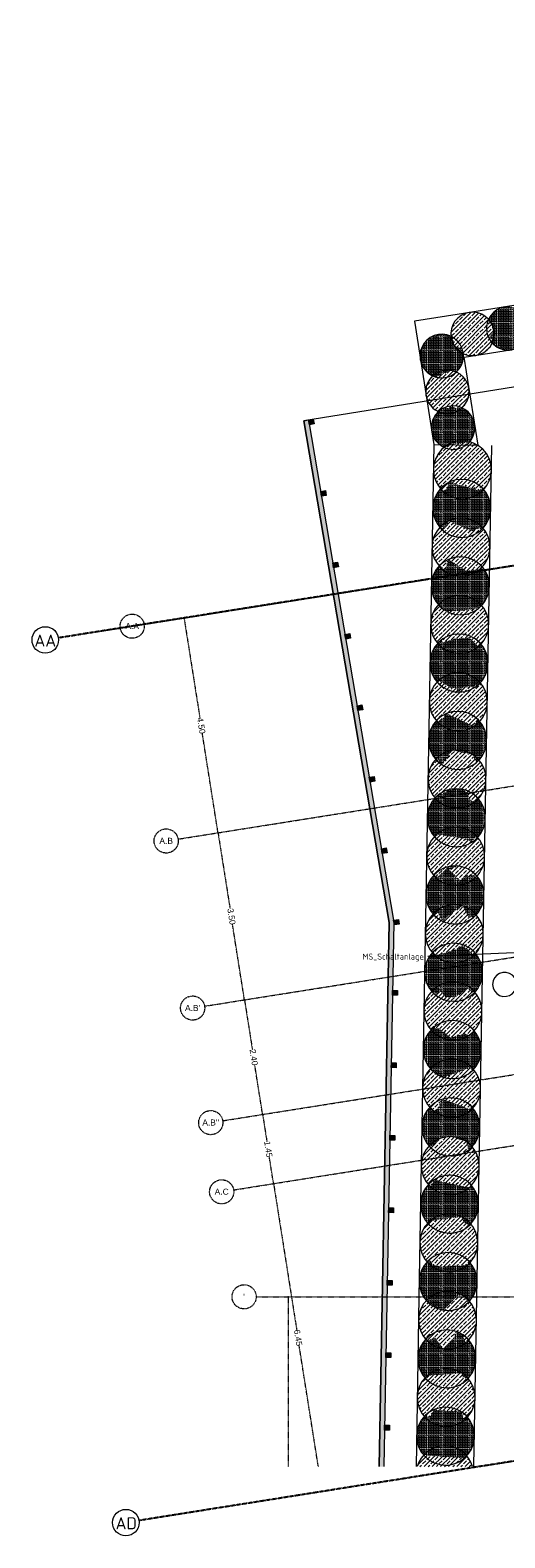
# Model space of a CAD drawing. Header units: millimetres. Extents: x 1523 to 74423, y -42059 to 10268.
# Tile 1 of 77: x 16267 to 26099, y -40179 to -8982. Entities that reach past the tile are written whole.
import ezdxf

# ---------------------------------------------------------------- set-up
doc = ezdxf.new("R2010")
doc.units = ezdxf.units.MM
doc.linetypes.add('IMPORT-STRICHPUNKT _7_', pattern=[20, 10, -5, 0, -5])
doc.linetypes.add('Rasterlinie', pattern=[22.225, 12.7, -3.175, 3.175, -3.175])
for name, color, linetype, lineweight, true_color in [('10 A--Wand außen _ Verbau _Bohrpfahlwand_ _Aktuell_', 7, 'Continuous', 13, 0x656565), ('10 A--Wand außen _ Verbau _modelliert_ _aktuell_', 7, 'Continuous', 13, 0x656565), ('10 A--Wand außen _tragend_', 7, 'Continuous', 13, 0x656565), ('65 V--Straßenbegrenzungslinie', 7, 'Continuous', 13, 0x656565), ('90 A--Achsraster _1_50_', 7, 'IMPORT-STRICHPUNKT _7_', 13, 0x656565), ('Xref_706_5_--_ÜP_-1_000_16_Übersichtsplan UG_IFC 2025_01_13_dwg', 7, 'Continuous', 13, 0x767676)]:
    doc.layers.add(name, color=color, linetype=linetype, lineweight=lineweight, true_color=true_color)
for name, color, linetype, lineweight in [('S-GRID-____-IDEN', 7, 'Continuous', 9), ('S-GRID-____-OTLN', 7, 'Continuous', 9), ('Text', 7, 'Continuous', 9)]:
    doc.layers.add(name, color=color, linetype=linetype, lineweight=lineweight)
doc.styles.add('Arial_2', font='arial.ttf', dxfattribs={"height": 125})
doc.styles.add('ISOCPEUR', font='isocpeur.ttf', dxfattribs={"height": 125})
doc.styles.add('ISOCPEUR_1', font='isocpeur.ttf', dxfattribs={"height": 250})
pattern_1 = [(131.336, (0, 0), (37.542465, 33.023679), [37.5, -12.5]), (131.336, (-35.283, 2.26), (37.542465, 33.023679), [37.5, -12.5])]
pattern_2 = [(131.336, (0, 0), (90.10192, 79.25683), []), (131.336, (-45.05, -39.63), (90.10192, 79.25683), [90, -30])]

# ---------------------------------------------------------------- blocks, each defined once
blk = doc.blocks.new('Xref_706_5_--_ÜP_-1_000_11_Übersichtsplan UG_IFC 2024_09_30_dwg_ARROWHEAD_1-41960026-SuD_-1UG gesamt Plot  - Blatt 1')
at = {"layer": '90 A--Achsraster _1_50_', "color": 9, "linetype": 'Continuous', "true_color": 0xcbcbcb}
blk.add_line((0, 0), (-1000, 0), dxfattribs=at)
blk.add_circle((0, 0), 250, dxfattribs=at)
blk = doc.blocks.new('Xref_706_5_--_ÜP_-1_000_11_Übersichtsplan UG_IFC 2024_09_30_dwg_Standard-Rastermarker_7-41960560-SuD_-1UG gesamt Plot  - Blatt 1')
at = {"layer": '90 A--Achsraster _1_50_', "color": 9, "true_color": 0xcbcbcb}
blk.add_line((0, 0), (54355, 0), dxfattribs=at)
blk.add_circle((-250, 0), 250, dxfattribs=at)
blk = doc.blocks.new('Xref_706_5_--_ÜP_-1_000_11_Übersichtsplan UG_IFC 2024_09_30_dwg_Standard-Rastermarker_7-V4-SuD_-1UG gesamt Plot  - Blatt 1')
at = {"layer": '90 A--Achsraster _1_50_', "color": 9, "true_color": 0xcbcbcb}
blk.add_line((0, 0), (53643, 0), dxfattribs=at)
blk.add_circle((-250, 0), 250, dxfattribs=at)
blk = doc.blocks.new('Xref_706_5_--_ÜP_-1_000_11_Übersichtsplan UG_IFC 2024_09_30_dwg_Standard-Rastermarker_7-V5-SuD_-1UG gesamt Plot  - Blatt 1')
at = {"layer": '90 A--Achsraster _1_50_', "color": 9, "true_color": 0xcbcbcb}
blk.add_line((0, 0), (52479, 0), dxfattribs=at)
blk.add_circle((-250, 0), 250, dxfattribs=at)
blk = doc.blocks.new('Xref_706_5_--_ÜP_-1_000_11_Übersichtsplan UG_IFC 2024_09_30_dwg_Standard-Rastermarker_24-41960578-SuD_-1UG gesamt Plot  - Blatt 1')
at = {"layer": '90 A--Achsraster _1_50_', "color": 9, "true_color": 0xcbcbcb}
blk.add_line((5591, 0), (52920, 0), dxfattribs=at)
blk = doc.blocks.new('Xref_706_5_--_ÜP_-1_000_11_Übersichtsplan UG_IFC 2024_09_30_dwg_Standard-Rastermarker_7-V10-SuD_-1UG gesamt Plot  - Blatt 1')
at = {"layer": '90 A--Achsraster _1_50_', "color": 9, "true_color": 0xcbcbcb}
blk.add_line((0, 0), (9728, 0), dxfattribs=at)
blk.add_circle((-250, 0), 250, dxfattribs=at)
blk = doc.blocks.new('Xref_706_5_--_ÜP_-1_000_11_Übersichtsplan UG_IFC 2024_09_30_dwg_Standard-Rastermarker_6-41960559-SuD_-1UG gesamt Plot  - Blatt 1')
at = {"layer": '90 A--Achsraster _1_50_', "color": 9, "true_color": 0xcbcbcb, "flags": 128}
blk.add_lwpolyline([(0, 0), (750, 0), (31250, 0), (32000, 0)], dxfattribs=at)
at = {"layer": '90 A--Achsraster _1_50_', "color": 9, "true_color": 0xcbcbcb}
blk.add_circle((-250, 0), 250, dxfattribs=at)
blk = doc.blocks.new('Xref_706_5_--_ÜP_-1_000_11_Übersichtsplan UG_IFC 2024_09_30_dwg_Standard-Rastermarker_7-V11-SuD_-1UG gesamt Plot  - Blatt 1')
at = {"layer": '90 A--Achsraster _1_50_', "color": 9, "true_color": 0xcbcbcb}
blk.add_line((0, 0), (52708, 0), dxfattribs=at)
blk.add_circle((-250, 0), 250, dxfattribs=at)
blk = doc.blocks.new('Xref_706_5_--_ÜP_-1_000_16_Übersichtsplan UG_IFC 2025_01_13_dwg-35469238-SuD_-1UG gesamt Plot  - Blatt 1')
at = {"layer": '10 A--Wand außen _ Verbau _modelliert_ _aktuell_', "true_color": 0xcbcbcb}
h = blk.add_hatch(dxfattribs=at)
h.set_pattern_fill('FP_19', color=9, style=0, pattern_type=2)
h.set_pattern_definition(pattern_1)
h.paths.add_polyline_path([(9044, -102883), (9037, -102809), (9018, -102737), (8987, -102669), (8946, -102607), (8895, -102553), (8836, -102508), (8799, -102489), (8789, -102497), (8755, -102488), (8712, -102508), (8552, -102439), (8490, -102584), (8382, -102568), (8359, -102532), (8350, -102543), (8338, -102534), (8334, -102537), (8325, -102531), (8320, -102535), (8318, -102534), (8284, -102561), (8236, -102615), (8196, -102677), (8167, -102746), (8149, -102818), (8144, -102892), (8151, -102966), (8170, -103038), (8200, -103106), (8242, -103168), (8292, -103221), (8352, -103267), (8382, -103283), (8385, -103281), (8445, -103240), (8659, -103184), (8751, -103282), (8820, -103218), (8852, -103243), (8862, -103237), (8870, -103241), (8904, -103213), (8952, -103160), (8992, -103097), (9021, -103029), (9038, -102957)])
h = blk.add_hatch(dxfattribs=at)
h.set_pattern_fill('FP_5', color=9, style=0, pattern_type=2)
h.set_pattern_definition(pattern_2)
h.paths.add_polyline_path([(9112, -103666), (9112, -103592), (9099, -103519), (9074, -103449), (9038, -103384), (8991, -103326), (8936, -103276), (8875, -103237), (8870, -103241), (8862, -103237), (8852, -103243), (8820, -103218), (8751, -103282), (8659, -103184), (8445, -103240), (8382, -103283), (8329, -103333), (8284, -103392), (8250, -103458), (8226, -103528), (8215, -103602), (8215, -103676), (8228, -103749), (8253, -103819), (8289, -103884), (8336, -103942), (8391, -103992), (8453, -104032), (8522, -104061), (8594, -104079), (8668, -104084), (8685, -104082), (8715, -104043), (8876, -104028), (8963, -103864), (8968, -103893), (8988, -103862), (9054, -103856), (9077, -103810), (9101, -103740), (9109, -103690)])
h = blk.add_hatch(dxfattribs=at)
h.set_pattern_fill('FP_5', color=9, style=0, pattern_type=2)
h.set_pattern_definition(pattern_2)
h.paths.add_polyline_path([(11882, -104444), (11880, -104421), (11690, -104302), (11839, -103895), (11831, -103803), (11858, -103752), (11871, -103807), (11899, -103730), (11870, -103668), (11896, -103637), (11883, -103622), (11892, -103614), (11876, -103595), (11810, -103540), (11738, -103494), (11660, -103459), (11578, -103435), (11493, -103424), (11407, -103425), (11323, -103437), (11241, -103462), (11163, -103498), (11091, -103545), (11027, -103602), (10971, -103667), (10926, -103739), (10891, -103817), (10885, -103837), (10893, -103845), (10930, -104315), (10967, -104362), (10964, -104367), (10977, -104386), (11033, -104450), (11098, -104506), (11171, -104551), (11249, -104586), (11331, -104610), (11416, -104621), (11502, -104621), (11586, -104608), (11668, -104583), (11746, -104547), (11818, -104500), (11821, -104497), (11817, -104493), (11820, -104491), (11806, -104479), (11835, -104466), (11827, -104456), (11834, -104455)])
h = blk.add_hatch(dxfattribs=at)
h.set_pattern_fill('FP_19', color=9, style=0, pattern_type=2)
h.set_pattern_definition(pattern_1)
h.paths.add_polyline_path([(12742, -103894), (12666, -103732), (12699, -103710), (12677, -103684), (12686, -103675), (12672, -103660), (12607, -103605), (12535, -103559), (12457, -103524), (12374, -103500), (12289, -103489), (12204, -103490), (12119, -103502), (12037, -103527), (11960, -103563), (11888, -103610), (11892, -103614), (11883, -103622), (11896, -103637), (11870, -103668), (11899, -103730), (11871, -103807), (11858, -103752), (11831, -103803), (11839, -103895), (11690, -104302), (11880, -104421), (11882, -104444), (11827, -104456), (11835, -104466), (11806, -104479), (11820, -104491), (11817, -104493), (11821, -104497), (11817, -104501), (11830, -104515), (11895, -104571), (11967, -104616), (12046, -104651), (12128, -104675), (12213, -104686), (12298, -104686), (12383, -104673), (12465, -104648), (12543, -104612), (12616, -104564), (12638, -104541), (12631, -104535), (12655, -104489), (12489, -104367), (12646, -104074)])
h = blk.add_hatch(dxfattribs=at)
h.set_pattern_fill('FP_5', color=9, style=0, pattern_type=2)
h.set_pattern_definition(pattern_2)
h.paths.add_polyline_path([(13549, -104074), (13527, -103790), (13514, -103785), (13516, -103784), (13498, -103774), (13506, -103769), (13480, -103744), (13483, -103740), (13470, -103725), (13405, -103670), (13333, -103624), (13255, -103589), (13172, -103566), (13088, -103554), (13002, -103555), (12917, -103567), (12835, -103592), (12758, -103628), (12686, -103676), (12677, -103684), (12699, -103710), (12666, -103732), (12742, -103894), (12489, -104367), (12655, -104489), (12631, -104535), (12638, -104541), (12615, -104565), (12628, -104580), (12693, -104636), (12766, -104682), (12844, -104717), (12926, -104740), (13011, -104752), (13096, -104751), (13181, -104738), (13263, -104713), (13341, -104677), (13412, -104630), (13408, -104626), (13419, -104618), (13407, -104609), (13504, -104511), (13286, -104432), (13505, -104135)])
h = blk.add_hatch(dxfattribs=at)
h.set_pattern_fill('FP_19', color=9, style=0, pattern_type=2)
h.set_pattern_definition(pattern_1)
h.paths.add_polyline_path([(9505, -104441), (9434, -104241), (9380, -104160), (9398, -104140), (9390, -104118), (9398, -104088), (9430, -104058), (9417, -104042), (9427, -104019), (9428, -104017), (9379, -103965), (9320, -103920), (9254, -103885), (9184, -103862), (9110, -103850), (9056, -103851), (9054, -103856), (8988, -103862), (8968, -103893), (8963, -103864), (8876, -104028), (8715, -104043), (8685, -104082), (8684, -104082), (8680, -104089), (8651, -104158), (8633, -104230), (8628, -104304), (8635, -104378), (8654, -104450), (8684, -104517), (8726, -104579), (8777, -104633), (8836, -104678), (8901, -104713), (8972, -104737), (9045, -104748), (9120, -104747), (9193, -104734), (9263, -104709), (9328, -104673), (9386, -104627), (9436, -104572), (9476, -104509), (9495, -104465), (9485, -104456), (9491, -104452)])
h = blk.add_hatch(dxfattribs=at)
h.set_pattern_fill('FP_5', color=9, style=0, pattern_type=2)
h.set_pattern_definition(pattern_2)
h.paths.add_polyline_path([(10224, -104415), (10172, -104366), (10153, -104283), (10158, -104209), (10122, -104152), (10165, -104113), (10176, -103957), (10179, -103952), (10175, -103948), (10126, -103895), (10067, -103850), (10001, -103815), (9931, -103792), (9857, -103781), (9783, -103781), (9710, -103794), (9640, -103819), (9575, -103855), (9516, -103902), (9467, -103957), (9427, -104019), (9417, -104042), (9430, -104058), (9398, -104088), (9390, -104118), (9398, -104140), (9380, -104160), (9434, -104241), (9505, -104441), (9485, -104456), (9495, -104465), (9476, -104509), (9474, -104512), (9523, -104564), (9582, -104609), (9648, -104643), (9719, -104667), (9792, -104678), (9866, -104677), (9940, -104664), (10010, -104640), (10075, -104604), (10133, -104557), (10183, -104502), (10222, -104441), (10218, -104436), (10220, -104430), (10217, -104426)])
h = blk.add_hatch(dxfattribs=at)
h.set_pattern_fill('FP_19', color=9, style=0, pattern_type=2)
h.set_pattern_definition(pattern_1)
h.paths.add_polyline_path([(10968, -104372), (10964, -104367), (10967, -104362), (10930, -104314), (10893, -103845), (10882, -103833), (10824, -103786), (10759, -103750), (10689, -103725), (10616, -103711), (10542, -103710), (10468, -103721), (10398, -103744), (10332, -103778), (10272, -103823), (10221, -103877), (10179, -103939), (10175, -103948), (10179, -103952), (10176, -103957), (10165, -104113), (10122, -104152), (10158, -104209), (10153, -104283), (10173, -104367), (10224, -104415), (10217, -104426), (10220, -104430), (10218, -104436), (10262, -104485), (10320, -104532), (10384, -104568), (10454, -104593), (10527, -104607), (10602, -104608), (10675, -104597), (10746, -104574), (10812, -104540), (10871, -104495), (10922, -104441), (10964, -104379)])
h = blk.add_hatch(dxfattribs=at)
h.set_pattern_fill('FP_19', color=9, style=0, pattern_type=2)
h.set_pattern_definition(pattern_1)
h.paths.add_polyline_path([(14358, -104529), (14355, -104056), (14324, -103855), (14287, -103835), (14295, -103826), (14281, -103812), (14285, -103810), (14268, -103790), (14203, -103735), (14130, -103689), (14052, -103654), (13970, -103631), (13885, -103619), (13799, -103620), (13715, -103633), (13633, -103657), (13555, -103693), (13483, -103740), (13480, -103744), (13506, -103769), (13498, -103774), (13516, -103784), (13514, -103785), (13527, -103790), (13549, -104074), (13286, -104432), (13504, -104511), (13407, -104609), (13419, -104618), (13408, -104626), (13425, -104645), (13491, -104701), (13563, -104747), (13641, -104782), (13723, -104805), (13808, -104817), (13894, -104816), (13978, -104803), (14060, -104778), (14138, -104742), (14211, -104694), (14203, -104685), (14330, -104574)])
h = blk.add_hatch(dxfattribs=at)
h.set_pattern_fill('FP_5', color=9, style=0, pattern_type=2)
h.set_pattern_definition(pattern_2)
h.paths.add_polyline_path([(15112, -103936), (15071, -103895), (15088, -103886), (15077, -103871), (15078, -103870), (15065, -103855), (15000, -103800), (14927, -103754), (14849, -103719), (14767, -103696), (14682, -103684), (14597, -103685), (14512, -103698), (14430, -103722), (14352, -103758), (14281, -103805), (14285, -103810), (14281, -103812), (14295, -103826), (14287, -103835), (14324, -103855), (14355, -104056), (14358, -104529), (14330, -104574), (14203, -104685), (14211, -104694), (14210, -104695), (14223, -104710), (14288, -104766), (14360, -104812), (14438, -104847), (14521, -104870), (14606, -104882), (14691, -104881), (14776, -104868), (14858, -104843), (14935, -104807), (15008, -104760), (15004, -104755), (15006, -104754), (14999, -104743), (15010, -104731), (14932, -104385), (14930, -104096), (15057, -103984)])
h = blk.add_hatch(dxfattribs=at)
h.set_pattern_fill('FP_19', color=9, style=0, pattern_type=2)
h.set_pattern_definition(pattern_1)
h.paths.add_polyline_path([(16040, -104386), (15950, -104310), (15948, -104052), (15873, -103937), (15875, -103935), (15862, -103921), (15797, -103865), (15725, -103819), (15647, -103784), (15564, -103761), (15480, -103749), (15394, -103750), (15309, -103763), (15225, -103789), (15150, -103823), (15077, -103871), (15088, -103886), (15071, -103895), (15112, -103936), (14930, -104096), (14932, -104385), (15010, -104731), (14999, -104743), (15006, -104754), (15004, -104755), (15008, -104760), (15007, -104760), (15020, -104775), (15085, -104831), (15158, -104877), (15236, -104912), (15318, -104935), (15403, -104947), (15488, -104946), (15573, -104933), (15655, -104909), (15733, -104872), (15804, -104826), (15810, -104818), (15782, -104794), (15952, -104526), (15951, -104444), (16015, -104403)])
h = blk.add_hatch(dxfattribs=at)
h.set_pattern_fill('FP_5', color=9, style=0, pattern_type=2)
h.set_pattern_definition(pattern_2)
h.paths.add_polyline_path([(16763, -104122), (16657, -104055), (16672, -104002), (16672, -104001), (16673, -104000), (16660, -103986), (16595, -103930), (16520, -103883), (16444, -103849), (16362, -103826), (16277, -103814), (16191, -103815), (16107, -103828), (16025, -103852), (15947, -103889), (15874, -103936), (15873, -103937), (15948, -104052), (15950, -104310), (16040, -104386), (15951, -104444), (15952, -104526), (15782, -104794), (15810, -104818), (15804, -104826), (15817, -104840), (15883, -104896), (15955, -104942), (16033, -104977), (16115, -105000), (16200, -105012), (16286, -105011), (16370, -104998), (16452, -104974), (16530, -104937), (16602, -104891), (16609, -104884), (16607, -104883), (16643, -104835), (16475, -104692), (16496, -104619), (16756, -104135)])
h = blk.add_hatch(dxfattribs=at)
h.set_pattern_fill('FP_19', color=9, style=0, pattern_type=2)
h.set_pattern_definition(pattern_1)
h.paths.add_polyline_path([(17519, -104833), (17235, -104590), (17350, -104187), (17516, -104124), (17514, -104115), (17460, -104076), (17470, -104065), (17457, -104051), (17392, -103995), (17320, -103949), (17241, -103914), (17159, -103891), (17074, -103879), (16989, -103880), (16904, -103893), (16822, -103917), (16744, -103954), (16672, -104002), (16672, -104002), (16657, -104055), (16763, -104122), (16496, -104619), (16475, -104692), (16643, -104835), (16607, -104883), (16609, -104884), (16602, -104891), (16615, -104905), (16680, -104961), (16752, -105007), (16830, -105042), (16913, -105065), (16998, -105077), (17083, -105076), (17168, -105063), (17250, -105039), (17327, -105002), (17399, -104956), (17406, -104949), (17379, -104926), (17519, -104834)])
h = blk.add_hatch(dxfattribs=at)
h.set_pattern_fill('FP_5', color=9, style=0, pattern_type=2)
h.set_pattern_definition(pattern_2)
h.paths.add_polyline_path([(18312, -104267), (18311, -104180), (18274, -104156), (18279, -104153), (18261, -104137), (18267, -104130), (18254, -104116), (18189, -104060), (18117, -104014), (18039, -103979), (17956, -103956), (17872, -103944), (17786, -103945), (17701, -103958), (17619, -103982), (17542, -104019), (17470, -104065), (17460, -104076), (17514, -104115), (17516, -104124), (17350, -104187), (17235, -104590), (17519, -104833), (17519, -104834), (17379, -104926), (17406, -104949), (17399, -104956), (17412, -104970), (17477, -105026), (17550, -105072), (17628, -105107), (17710, -105130), (17795, -105142), (17881, -105141), (17965, -105128), (18047, -105104), (18125, -105068), (18197, -105020), (18203, -105014), (18185, -104999), (18196, -104990), (18153, -104971), (18033, -104655), (18067, -104403), (18305, -104270)])
h = blk.add_hatch(dxfattribs=at)
h.set_pattern_fill('FP_19', color=9, style=0, pattern_type=2)
h.set_pattern_definition(pattern_1)
h.paths.add_polyline_path([(19155, -104317), (19049, -104238), (19072, -104214), (19062, -104205), (19069, -104200), (19052, -104181), (18987, -104125), (18915, -104079), (18836, -104044), (18754, -104021), (18669, -104009), (18584, -104010), (18499, -104023), (18417, -104048), (18339, -104084), (18268, -104131), (18261, -104137), (18279, -104153), (18274, -104156), (18311, -104180), (18312, -104267), (18067, -104403), (18033, -104655), (18153, -104971), (18196, -104990), (18185, -104999), (18203, -105014), (18197, -105021), (18210, -105036), (18275, -105091), (18347, -105137), (18425, -105172), (18508, -105195), (18593, -105207), (18678, -105206), (18763, -105193), (18845, -105169), (18922, -105133), (18994, -105086), (19001, -105079), (18950, -105036), (19067, -104482), (19122, -104379)])
h = blk.add_hatch(dxfattribs=at)
h.set_pattern_fill('FP_5', color=9, style=0, pattern_type=2)
h.set_pattern_definition(pattern_2)
h.paths.add_polyline_path([(19937, -104609), (19809, -104464), (19883, -104430), (19805, -104363), (19885, -104339), (19846, -104314), (19885, -104289), (19859, -104264), (19862, -104261), (19849, -104246), (19784, -104190), (19712, -104144), (19633, -104109), (19551, -104086), (19466, -104074), (19381, -104075), (19296, -104088), (19214, -104113), (19137, -104149), (19065, -104195), (19069, -104200), (19062, -104205), (19072, -104214), (19049, -104238), (19155, -104317), (19067, -104482), (18950, -105036), (19001, -105079), (18994, -105086), (19007, -105101), (19072, -105156), (19144, -105202), (19223, -105237), (19305, -105260), (19390, -105272), (19475, -105271), (19560, -105258), (19642, -105234), (19719, -105198), (19792, -105150), (19802, -105141), (19799, -105139), (19802, -105136), (19800, -105134), (19837, -105065), (19640, -104870), (19627, -104785), (19644, -104663), (19693, -104824), (19925, -104619)])
h = blk.add_hatch(dxfattribs=at)
h.set_pattern_fill('FP_19', color=9, style=0, pattern_type=2)
h.set_pattern_definition(pattern_1)
h.paths.add_polyline_path([(20740, -105028), (20459, -104598), (20711, -104480), (20703, -104375), (20649, -104335), (20659, -104326), (20646, -104311), (20581, -104255), (20509, -104209), (20431, -104174), (20349, -104151), (20264, -104139), (20178, -104140), (20093, -104153), (20011, -104178), (19934, -104214), (19862, -104261), (19859, -104264), (19885, -104289), (19846, -104314), (19885, -104339), (19805, -104363), (19883, -104430), (19809, -104464), (19937, -104609), (19693, -104824), (19644, -104663), (19627, -104785), (19640, -104870), (19837, -105065), (19800, -105134), (19802, -105136), (19799, -105139), (19802, -105141), (19791, -105151), (19804, -105166), (19869, -105221), (19942, -105267), (20020, -105302), (20102, -105325), (20187, -105337), (20273, -105336), (20357, -105324), (20439, -105299), (20517, -105263), (20590, -105215), (20590, -105214), (20596, -105207), (20573, -105106), (20659, -105066)])
h = blk.add_hatch(dxfattribs=at)
h.set_pattern_fill('FP_5', color=9, style=0, pattern_type=2)
h.set_pattern_definition(pattern_2)
h.paths.add_polyline_path([(21450, -105224), (21352, -104788), (21257, -104663), (21473, -104444), (21445, -104407), (21450, -104401), (21448, -104399), (21457, -104391), (21444, -104376), (21379, -104320), (21306, -104275), (21228, -104240), (21146, -104216), (21061, -104204), (20975, -104205), (20891, -104218), (20809, -104243), (20731, -104279), (20660, -104326), (20649, -104335), (20703, -104375), (20711, -104480), (20459, -104598), (20740, -105028), (20573, -105106), (20596, -105207), (20589, -105216), (20602, -105231), (20667, -105286), (20739, -105332), (20817, -105367), (20900, -105390), (20984, -105402), (21070, -105401), (21155, -105389), (21237, -105364), (21314, -105328), (21387, -105280), (21384, -105275), (21400, -105262), (21386, -105249), (21430, -105232)])
h = blk.add_hatch(dxfattribs=at)
h.set_pattern_fill('FP_19', color=9, style=0, pattern_type=2)
h.set_pattern_definition(pattern_1)
h.paths.add_polyline_path([(22331, -105059), (22329, -104850), (22188, -104596), (22257, -104502), (22245, -104491), (22265, -104471), (22257, -104461), (22258, -104460), (22241, -104441), (22176, -104385), (22104, -104340), (22026, -104305), (21944, -104281), (21859, -104270), (21773, -104270), (21688, -104283), (21607, -104308), (21529, -104344), (21456, -104392), (21448, -104399), (21450, -104401), (21445, -104407), (21473, -104444), (21257, -104663), (21352, -104788), (21450, -105224), (21386, -105249), (21400, -105262), (21384, -105275), (21387, -105280), (21386, -105281), (21399, -105296), (21464, -105351), (21537, -105397), (21615, -105432), (21697, -105456), (21782, -105467), (21868, -105466), (21952, -105454), (22034, -105429), (22112, -105393), (22184, -105345), (22201, -105331), (22196, -105326), (22239, -105258), (22200, -105174), (22313, -105075)])
h = blk.add_hatch(dxfattribs=at)
h.set_pattern_fill('FP_5', color=9, style=0, pattern_type=2)
h.set_pattern_definition(pattern_2)
h.paths.add_polyline_path([(23165, -105024), (23098, -104724), (23142, -104642), (23051, -104522), (23052, -104521), (23037, -104505), (22973, -104450), (22901, -104405), (22823, -104370), (22741, -104346), (22656, -104335), (22570, -104335), (22485, -104348), (22404, -104373), (22326, -104409), (22254, -104456), (22258, -104460), (22257, -104461), (22265, -104471), (22245, -104491), (22257, -104502), (22188, -104596), (22329, -104850), (22331, -105059), (22200, -105174), (22239, -105258), (22196, -105326), (22201, -105331), (22184, -105346), (22196, -105361), (22261, -105416), (22334, -105462), (22412, -105497), (22494, -105521), (22579, -105532), (22665, -105531), (22749, -105519), (22831, -105494), (22909, -105458), (22981, -105411), (22995, -105398), (22937, -105362), (22954, -105238), (23158, -105031)])
h = blk.add_hatch(dxfattribs=at)
h.set_pattern_fill('FP_19', color=9, style=0, pattern_type=2)
h.set_pattern_definition(pattern_1)
h.paths.add_polyline_path([(23978, -105204), (23812, -104653), (23854, -104626), (23835, -104600), (23849, -104586), (23836, -104571), (23771, -104515), (23698, -104470), (23620, -104435), (23538, -104411), (23453, -104400), (23367, -104400), (23283, -104413), (23201, -104438), (23123, -104474), (23051, -104522), (23142, -104642), (23098, -104724), (23165, -105024), (22954, -105238), (22937, -105362), (22995, -105398), (22981, -105411), (22994, -105426), (23059, -105481), (23131, -105527), (23209, -105562), (23292, -105586), (23376, -105597), (23462, -105597), (23547, -105584), (23629, -105559), (23706, -105523), (23778, -105476), (23781, -105473), (23777, -105469), (23842, -105419), (23945, -105257)])
h = blk.add_hatch(dxfattribs=at)
h.set_pattern_fill('FP_5', color=9, style=0, pattern_type=2)
h.set_pattern_definition(pattern_2)
h.paths.add_polyline_path([(24656, -105407), (24424, -105261), (24659, -104737), (24640, -104729), (24664, -104690), (24638, -104660), (24646, -104651), (24633, -104636), (24568, -104580), (24496, -104535), (24418, -104500), (24335, -104476), (24250, -104465), (24165, -104465), (24080, -104478), (23998, -104503), (23921, -104539), (23848, -104587), (23835, -104600), (23854, -104626), (23812, -104653), (23978, -105204), (23842, -105419), (23777, -105469), (23781, -105473), (23778, -105476), (23791, -105491), (23856, -105546), (23928, -105592), (24007, -105627), (24089, -105651), (24174, -105662), (24259, -105662), (24344, -105649), (24426, -105624), (24504, -105588), (24575, -105541), (24571, -105536), (24589, -105523), (24579, -105513), (24606, -105500), (24601, -105493), (24640, -105485), (24651, -105431)])
h = blk.add_hatch(dxfattribs=at)
h.set_pattern_fill('FP_19', color=9, style=0, pattern_type=2)
h.set_pattern_definition(pattern_1)
h.paths.add_polyline_path([(25492, -104787), (25487, -104766), (25443, -104733), (25449, -104728), (25440, -104719), (25444, -104716), (25431, -104701), (25366, -104646), (25293, -104600), (25215, -104565), (25133, -104541), (25048, -104530), (24962, -104531), (24878, -104543), (24796, -104568), (24718, -104604), (24646, -104651), (24643, -104654), (24638, -104660), (24664, -104690), (24640, -104729), (24659, -104737), (24424, -105261), (24656, -105407), (24640, -105485), (24601, -105493), (24606, -105500), (24579, -105513), (24589, -105523), (24571, -105536), (24589, -105556), (24654, -105612), (24726, -105657), (24804, -105692), (24886, -105716), (24971, -105727), (25057, -105727), (25142, -105714), (25223, -105689), (25301, -105653), (25373, -105606), (25376, -105603), (25368, -105595), (25384, -105585), (25366, -105567), (25392, -105550), (25221, -105325), (25208, -105155), (25324, -104838), (25486, -104789)])
h = blk.add_hatch(dxfattribs=at)
h.set_pattern_fill('FP_5', color=9, style=0, pattern_type=2)
h.set_pattern_definition(pattern_2)
h.paths.add_polyline_path([(26285, -104832), (26284, -104830), (26242, -104788), (26245, -104786), (26228, -104766), (26163, -104711), (26090, -104665), (26012, -104630), (25930, -104606), (25845, -104595), (25760, -104595), (25675, -104608), (25593, -104633), (25515, -104669), (25444, -104716), (25440, -104719), (25449, -104728), (25443, -104733), (25487, -104766), (25492, -104787), (25324, -104838), (25208, -105155), (25221, -105325), (25392, -105550), (25366, -105567), (25384, -105585), (25368, -105595), (25376, -105603), (25373, -105606), (25386, -105621), (25451, -105677), (25523, -105722), (25601, -105757), (25684, -105781), (25768, -105792), (25854, -105792), (25939, -105779), (26022, -105754), (26098, -105718), (26171, -105670), (26171, -105670), (26204, -105617), (26080, -105550), (26284, -104834)])
h = blk.add_hatch(dxfattribs=at)
h.set_pattern_fill('FP_19', color=9, style=0, pattern_type=2)
h.set_pattern_definition(pattern_1)
h.paths.add_polyline_path([(27057, -104915), (27046, -104885), (27052, -104880), (27035, -104849), (27038, -104846), (27025, -104831), (26960, -104776), (26888, -104730), (26810, -104695), (26727, -104671), (26642, -104660), (26557, -104660), (26472, -104673), (26390, -104698), (26313, -104734), (26241, -104781), (26245, -104786), (26242, -104788), (26285, -104832), (26080, -105550), (26204, -105617), (26170, -105671), (26183, -105686), (26248, -105742), (26321, -105787), (26399, -105822), (26481, -105846), (26566, -105857), (26651, -105857), (26736, -105844), (26818, -105819), (26896, -105783), (26967, -105736), (26970, -105733), (26973, -105729), (26924, -105687), (26873, -105040), (27016, -104973), (27019, -104929), (27033, -104924)])
h = blk.add_hatch(dxfattribs=at)
h.set_pattern_fill('FP_5', color=9, style=0, pattern_type=2)
h.set_pattern_definition(pattern_2)
h.paths.add_polyline_path([(27883, -105526), (27879, -104960), (27825, -104926), (27833, -104915), (27832, -104914), (27836, -104911), (27823, -104896), (27757, -104841), (27685, -104795), (27607, -104760), (27525, -104736), (27440, -104725), (27354, -104725), (27270, -104738), (27188, -104763), (27110, -104799), (27037, -104847), (27035, -104849), (27052, -104880), (27046, -104885), (27057, -104915), (27019, -104929), (27016, -104973), (26873, -105040), (26924, -105687), (26973, -105729), (26967, -105736), (26980, -105751), (27046, -105807), (27118, -105852), (27196, -105887), (27278, -105911), (27363, -105922), (27449, -105922), (27533, -105909), (27615, -105884), (27693, -105848), (27766, -105800), (27751, -105781), (27764, -105771), (27746, -105711), (27822, -105694), (27834, -105661)])
h = blk.add_hatch(dxfattribs=at)
h.set_pattern_fill('FP_19', color=9, style=0, pattern_type=2)
h.set_pattern_definition(pattern_1)
h.paths.add_polyline_path([(28786, -105512), (28491, -105176), (28513, -105098), (28654, -105006), (28626, -104982), (28633, -104976), (28620, -104961), (28555, -104906), (28482, -104860), (28404, -104825), (28322, -104801), (28237, -104790), (28152, -104791), (28067, -104803), (27985, -104828), (27907, -104864), (27836, -104911), (27833, -104915), (27833, -104915), (27825, -104926), (27879, -104960), (27883, -105526), (27822, -105694), (27746, -105711), (27764, -105771), (27751, -105781), (27766, -105800), (27765, -105801), (27778, -105816), (27843, -105872), (27915, -105917), (27993, -105952), (28076, -105976), (28161, -105987), (28246, -105987), (28331, -105974), (28413, -105949), (28490, -105913), (28562, -105866), (28558, -105862), (28565, -105856), (28555, -105848), (28728, -105672), (28774, -105544)])
h = blk.add_hatch(dxfattribs=at)
h.set_pattern_fill('FP_5', color=9, style=0, pattern_type=2)
h.set_pattern_definition(pattern_2)
h.paths.add_polyline_path([(29583, -105577), (29260, -105258), (29311, -105163), (29479, -105112), (29474, -105091), (29417, -105070), (29436, -105053), (29427, -105044), (29431, -105041), (29417, -105026), (29352, -104971), (29280, -104925), (29202, -104890), (29119, -104866), (29035, -104855), (28949, -104856), (28864, -104868), (28782, -104893), (28705, -104929), (28633, -104976), (28626, -104982), (28654, -105006), (28513, -105098), (28491, -105176), (28786, -105512), (28728, -105672), (28555, -105848), (28565, -105856), (28558, -105862), (28575, -105881), (28640, -105937), (28713, -105982), (28791, -106017), (28873, -106041), (28958, -106052), (29043, -106052), (29128, -106039), (29210, -106014), (29288, -105978), (29359, -105931), (29363, -105928), (29362, -105928), (29368, -105921), (29340, -105900), (29389, -105857), (29354, -105817), (29386, -105802), (29322, -105748), (29564, -105589)])
h = blk.add_hatch(dxfattribs=at)
h.set_pattern_fill('FP_19', color=9, style=0, pattern_type=2)
h.set_pattern_definition(pattern_1)
h.paths.add_polyline_path([(30236, -105157), (30204, -105130), (30228, -105106), (30215, -105092), (30150, -105036), (30077, -104990), (29999, -104955), (29917, -104932), (29832, -104920), (29746, -104921), (29662, -104934), (29580, -104958), (29502, -104995), (29431, -105041), (29427, -105045), (29436, -105053), (29417, -105070), (29474, -105091), (29479, -105112), (29311, -105163), (29260, -105258), (29583, -105577), (29322, -105748), (29386, -105802), (29354, -105817), (29389, -105857), (29340, -105900), (29368, -105921), (29362, -105928), (29363, -105928), (29359, -105931), (29373, -105946), (29438, -106002), (29510, -106048), (29588, -106083), (29671, -106106), (29755, -106118), (29841, -106117), (29926, -106104), (30008, -106080), (30085, -106043), (30157, -105997), (30113, -105947), (30108, -105228), (30217, -105203), (30196, -105179), (30224, -105163)])
h = blk.add_hatch(dxfattribs=at)
h.set_pattern_fill('FP_5', color=9, style=0, pattern_type=2)
h.set_pattern_definition(pattern_2)
h.paths.add_polyline_path([(31002, -105973), (30828, -105863), (30905, -105293), (31046, -105250), (31000, -105197), (31025, -105171), (31012, -105156), (30947, -105101), (30875, -105055), (30796, -105020), (30713, -104996), (30629, -104985), (30544, -104986), (30459, -104998), (30377, -105023), (30299, -105059), (30228, -105106), (30224, -105110), (30204, -105130), (30236, -105157), (30196, -105179), (30217, -105203), (30108, -105228), (30113, -105947), (30170, -106011), (30235, -106067), (30307, -106113), (30385, -106148), (30468, -106171), (30553, -106183), (30638, -106182), (30723, -106169), (30805, -106144), (30882, -106108), (30954, -106061), (30975, -106041), (30915, -106014), (30958, -105994)])
h = blk.add_hatch(dxfattribs=at)
h.set_pattern_fill('FP_19', color=9, style=0, pattern_type=2)
h.set_pattern_definition(pattern_1)
h.paths.add_polyline_path([(31876, -105319), (31866, -105286), (31822, -105253), (31825, -105251), (31820, -105246), (31826, -105241), (31809, -105222), (31744, -105166), (31672, -105120), (31594, -105085), (31512, -105062), (31427, -105050), (31341, -105051), (31256, -105064), (31175, -105088), (31097, -105125), (31025, -105171), (31000, -105197), (31046, -105250), (30905, -105293), (30828, -105863), (31002, -105973), (30915, -106014), (30975, -106041), (30954, -106061), (30967, -106076), (31032, -106132), (31105, -106178), (31183, -106213), (31265, -106236), (31350, -106248), (31436, -106247), (31520, -106234), (31602, -106210), (31680, -106173), (31752, -106127), (31765, -106113), (31754, -106106), (31861, -105322), (31874, -105319)])
h = blk.add_hatch(dxfattribs=at)
h.set_pattern_fill('FP_5', color=9, style=0, pattern_type=2)
h.set_pattern_definition(pattern_2)
edge = h.paths.add_edge_path()
edge.add_line((31981, -106248), (31981, -106248))
edge.add_line((31981, -106248), (31984, -106207))
edge.add_line((31984, -106207), (31982, -106240))
edge = h.paths.add_edge_path()
edge.add_line((32001, -105935), (32053, -105129))
edge.add_line((32053, -105129), (31972, -105153))
edge.add_line((31972, -105153), (31894, -105189))
edge.add_line((31894, -105189), (31822, -105236))
edge.add_line((31822, -105236), (31826, -105241))
edge.add_line((31826, -105241), (31820, -105246))
edge.add_line((31820, -105246), (31825, -105251))
edge.add_line((31825, -105251), (31822, -105253))
edge.add_line((31822, -105253), (31866, -105286))
edge.add_line((31866, -105286), (31876, -105319))
edge.add_line((31876, -105319), (31861, -105322))
edge.add_line((31861, -105322), (31754, -106106))
edge.add_line((31754, -106106), (31765, -106113))
edge.add_line((31765, -106113), (31752, -106127))
edge.add_line((31752, -106127), (31765, -106141))
edge.add_line((31765, -106141), (31830, -106197))
edge.add_line((31830, -106197), (31902, -106243))
edge.add_line((31902, -106243), (31979, -106277))
at = {"layer": '10 A--Wand außen _tragend_', "true_color": 0xededed}
h = blk.add_hatch(color=7, dxfattribs=at)
edge = h.paths.add_edge_path()
edge.add_line((31930, -107046), (31935, -106963))
edge.add_line((31935, -106963), (29686, -106777))
edge.add_line((29686, -106777), (29686, -106777))
edge.add_line((29686, -106777), (25201, -106407))
edge.add_line((25201, -106407), (25201, -106407))
edge.add_line((25201, -106407), (23706, -106283))
edge.add_line((23706, -106283), (23706, -106283))
edge.add_line((23706, -106283), (20707, -106036))
edge.add_line((20707, -106036), (10223, -107136))
edge.add_line((10223, -107136), (10233, -107236))
edge.add_line((10233, -107236), (20708, -106136))
edge.add_line((20708, -106136), (30636, -106956))
edge.add_line((30636, -106956), (31929, -107063))
h.paths.add_polyline_path([(19273, -106186), (19273, -106186), (19272, -106203)])
h.paths.add_polyline_path([(17781, -106343), (17781, -106343), (17780, -106360)])
h.paths.add_polyline_path([(14797, -106656), (14797, -106656), (14796, -106673)])
h.paths.add_polyline_path([(11814, -106969), (11814, -106969), (11813, -106985)])
for points in [[(20765, -106030), (20754, -105930), (20655, -105941), (20665, -106040), (20707, -106036)], [(22220, -106060), (22120, -106052), (22112, -106152), (22211, -106160), (22214, -106132)], [(17781, -106343), (17771, -106243), (17671, -106254), (17682, -106353)], [(19273, -106186), (19262, -106087), (19163, -106097), (19173, -106197)], [(23714, -106184), (23615, -106175), (23607, -106275), (23706, -106283), (23709, -106255)], [(25209, -106307), (25110, -106299), (25101, -106399), (25201, -106407), (25206, -106350)], [(14797, -106656), (14787, -106557), (14688, -106567), (14698, -106667)], [(16289, -106499), (16279, -106400), (16179, -106410), (16190, -106510)], [(26704, -106431), (26605, -106422), (26596, -106522), (26696, -106530), (26703, -106446)], [(28199, -106554), (28100, -106546), (28091, -106646), (28191, -106654), (28194, -106615)], [(29694, -106678), (29594, -106669), (29586, -106769), (29686, -106777), (29691, -106711)], [(11814, -106969), (11803, -106870), (11704, -106880), (11714, -106980)], [(13306, -106813), (13295, -106713), (13196, -106724), (13206, -106823)], [(31189, -106801), (31089, -106793), (31081, -106893), (31181, -106901), (31189, -106807)], [(10322, -107126), (10312, -107027), (10212, -107037), (10223, -107136)]]:
    blk.add_hatch(color=7, dxfattribs=at).paths.add_polyline_path(points)
at = {"color": 7, "lineweight": 13, "true_color": 0xefefef, "flags": 128}
blk.add_lwpolyline([(22153, -103580), (22082, -103586), (22016, -103611), (21959, -103655), (21917, -103712), (21892, -103779), (21888, -103850), (21904, -103919), (21938, -103981), (21989, -104031), (22051, -104065), (22121, -104079), (22192, -104074), (22259, -104048), (22315, -104005), (22357, -103948), (22382, -103881), (22386, -103810), (22371, -103741), (22336, -103679), (22285, -103629), (22223, -103595)], close=True, dxfattribs=at)
at = {"layer": '10 A--Wand außen _ Verbau _Bohrpfahlwand_ _Aktuell_', "color": 9, "true_color": 0xcbcbcb, "flags": 128}
for points in [[(7495, -95960), (8239, -103922), (8322, -104818), (10894, -104578), (10970, -103667), (9135, -103838), (8391, -95876), (8140, -93186)], [(32055, -105101), (28580, -104818), (18014, -103956), (10992, -103383)], [(10894, -104579), (17916, -105152), (28483, -106014), (31978, -106299)]]:
    blk.add_lwpolyline(points, dxfattribs=at)
at = {"layer": '10 A--Wand außen _ Verbau _modelliert_ _aktuell_', "color": 9, "true_color": 0xcbcbcb}
for centre, radius, start, end in [((8594, -102887), 450, 185.3363, 275.3363), ((8594, -102887), 450, 275.3363, 5.3363), ((8663, -103634), 450, 95.3363, 185.3363), ((8663, -103634), 450, 5.3363, 95.3363), ((11454, -104023), 600, 86.3363, 176.3363), ((11454, -104023), 600, 356.3363, 86.3363), ((12251, -104088), 600, 86.3363, 176.3363), ((12251, -104088), 600, 356.3363, 86.3363), ((13049, -104153), 600, 86.3363, 176.3363), ((13049, -104153), 600, 356.3363, 86.3363), ((8663, -103634), 450, 185.3363, 275.3363), ((9078, -104299), 450, 95.3363, 185.3363), ((8663, -103634), 450, 275.3363, 5.3363), ((9078, -104299), 450, 5.3363, 95.3363), ((9825, -104229), 450, 95.3363, 185.3363), ((9825, -104229), 450, 5.3363, 95.3363), ((10572, -104159), 450, 98.5633, 188.5633), ((10572, -104159), 450, 8.5633, 98.5633), ((13847, -104218), 600, 86.3363, 176.3363), ((13847, -104218), 600, 356.3363, 86.3363), ((14644, -104283), 600, 86.3363, 176.3363), ((14644, -104283), 600, 356.3363, 86.3363), ((15441, -104348), 600, 86.3363, 176.3363), ((15441, -104348), 600, 356.3363, 86.3363), ((16239, -104413), 600, 86.3363, 176.3363), ((16239, -104413), 600, 356.3363, 86.3363), ((17036, -104478), 600, 86.3363, 176.3363), ((17036, -104478), 600, 356.3363, 86.3363), ((9825, -104229), 450, 275.3363, 5.3363), ((10572, -104159), 450, 278.5633, 8.5633), ((11454, -104023), 600, 176.3363, 266.3363), ((11454, -104023), 600, 266.3363, 356.3363), ((12251, -104088), 600, 176.3363, 266.3363), ((12251, -104088), 600, 266.3363, 356.3363), ((13049, -104153), 600, 176.3363, 266.3363), ((13049, -104153), 600, 266.3363, 356.3363), ((13847, -104218), 600, 176.3363, 266.3363), ((17833, -104543), 600, 86.3363, 176.3363), ((17833, -104543), 600, 356.3363, 86.3363), ((18631, -104608), 600, 86.3363, 176.3363), ((18631, -104608), 600, 356.3363, 86.3363), ((19428, -104673), 600, 86.3363, 176.3363), ((19428, -104673), 600, 356.3363, 86.3363), ((20225, -104738), 600, 86.3363, 176.3363), ((20225, -104738), 600, 356.3363, 86.3363), ((9078, -104299), 450, 185.3363, 275.3363), ((9078, -104299), 450, 275.3363, 5.3363), ((9825, -104229), 450, 185.3363, 275.3363), ((10572, -104159), 450, 188.5633, 278.5633), ((13847, -104218), 600, 266.3363, 356.3363), ((14644, -104283), 600, 176.3363, 266.3363), ((14644, -104283), 600, 266.3363, 356.3363), ((15441, -104348), 600, 176.3363, 266.3363), ((15441, -104348), 600, 266.3363, 356.3363), ((16239, -104413), 600, 176.3363, 266.3363), ((16239, -104413), 600, 266.3363, 356.3363), ((17036, -104478), 600, 176.3363, 266.3363), ((17833, -104543), 600, 176.3363, 266.3363), ((21023, -104803), 600, 86.3363, 176.3363), ((21023, -104803), 600, 356.3363, 86.3363), ((21820, -104868), 600, 86.3363, 176.3363), ((21820, -104868), 600, 356.3363, 86.3363), ((22617, -104933), 600, 86.3363, 176.3363), ((22617, -104933), 600, 356.3363, 86.3363), ((23415, -104998), 600, 86.3363, 176.3363), ((23415, -104998), 600, 356.3363, 86.3363), ((24212, -105063), 600, 86.3363, 176.3363), ((24212, -105063), 600, 356.3363, 86.3363), ((17036, -104478), 600, 266.3363, 356.3363), ((17833, -104543), 600, 266.3363, 356.3363), ((18631, -104608), 600, 176.3363, 266.3363), ((18631, -104608), 600, 266.3363, 356.3363), ((19428, -104673), 600, 176.3363, 266.3363), ((19428, -104673), 600, 266.3363, 356.3363), ((20225, -104738), 600, 176.3363, 266.3363), ((20225, -104738), 600, 266.3363, 356.3363), ((21023, -104803), 600, 176.3363, 266.3363), ((25010, -105129), 600, 86.3363, 176.3363), ((25010, -105129), 600, 356.3363, 86.3363), ((25807, -105194), 600, 86.3363, 176.3363), ((25807, -105194), 600, 356.3363, 86.3363), ((26604, -105259), 600, 86.3363, 176.3363), ((26604, -105259), 600, 356.3363, 86.3363), ((27401, -105324), 600, 86.3363, 176.3363), ((27401, -105324), 600, 356.3363, 86.3363), ((28199, -105389), 600, 86.3363, 176.3363), ((28199, -105389), 600, 356.3363, 86.3363), ((21023, -104803), 600, 266.3363, 356.3363), ((21820, -104868), 600, 176.3363, 266.3363), ((21820, -104868), 600, 266.3363, 356.3363), ((22617, -104933), 600, 176.3363, 266.3363), ((22617, -104933), 600, 266.3363, 356.3363), ((23415, -104998), 600, 176.3363, 266.3363), ((23415, -104998), 600, 266.3363, 356.3363), ((24212, -105063), 600, 176.3363, 266.3363), ((24212, -105063), 600, 266.3363, 356.3363), ((25010, -105129), 600, 176.3363, 266.3363), ((28996, -105454), 600, 86.3363, 176.3363), ((28996, -105454), 600, 356.3363, 86.3363), ((29794, -105519), 600, 86.3363, 176.3363), ((29794, -105519), 600, 356.3363, 86.3363), ((30591, -105584), 600, 86.3363, 176.3363), ((30591, -105584), 600, 356.3363, 86.3363), ((31388, -105649), 600, 86.3363, 176.3363), ((31388, -105649), 600, 356.3363, 86.3363), ((32186, -105714), 600, 102.8066, 176.3363), ((25010, -105129), 600, 266.3363, 356.3363), ((25807, -105194), 600, 176.3363, 266.3363), ((25807, -105194), 600, 266.3363, 356.3363), ((26604, -105259), 600, 176.3363, 266.3363), ((26604, -105259), 600, 266.3363, 356.3363), ((27401, -105324), 600, 176.3363, 266.3363), ((27401, -105324), 600, 266.3363, 356.3363), ((28199, -105389), 600, 176.3363, 266.3363), ((28199, -105389), 600, 266.3363, 356.3363), ((28996, -105454), 600, 176.3363, 266.3363), ((28996, -105454), 600, 266.3363, 356.3363), ((29794, -105519), 600, 176.3363, 266.3363), ((29794, -105519), 600, 266.3363, 356.3363), ((30591, -105584), 600, 176.3363, 266.3363), ((30591, -105584), 600, 266.3363, 356.3363), ((31388, -105649), 600, 176.3363, 266.3363), ((31388, -105649), 600, 266.3363, 356.3363), ((32186, -105714), 600, 176.3363, 249.8659)]:
    blk.add_arc(centre, radius, start, end, dxfattribs=at)
at = {"layer": '10 A--Wand außen _tragend_', "color": 9, "true_color": 0xcbcbcb, "flags": 128}
for points in [[(10233, -107236), (10223, -107136), (20707, -106036), (31935, -106963)], [(31929, -107063), (20708, -106136), (10233, -107236)]]:
    blk.add_lwpolyline(points, dxfattribs=at)
for points in [[(20665, -106040), (20655, -105941), (20754, -105930), (20765, -106030)], [(22112, -106152), (22120, -106052), (22220, -106060), (22211, -106160)], [(17682, -106353), (17671, -106254), (17771, -106243), (17781, -106343)], [(19173, -106197), (19163, -106097), (19262, -106087), (19273, -106186)], [(23607, -106275), (23615, -106175), (23714, -106184), (23706, -106283)], [(25101, -106399), (25110, -106299), (25209, -106307), (25201, -106407)], [(14698, -106667), (14688, -106567), (14787, -106557), (14797, -106656)], [(16190, -106510), (16179, -106410), (16279, -106400), (16289, -106499)], [(26596, -106522), (26605, -106422), (26704, -106431), (26696, -106530)], [(28091, -106646), (28100, -106546), (28199, -106554), (28191, -106654)], [(29586, -106769), (29594, -106669), (29694, -106678), (29686, -106777)], [(11714, -106980), (11704, -106880), (11803, -106870), (11814, -106969)], [(13206, -106823), (13196, -106724), (13295, -106713), (13306, -106813)], [(31081, -106893), (31089, -106793), (31189, -106801), (31181, -106901)], [(10223, -107136), (10212, -107037), (10312, -107027), (10322, -107126)]]:
    blk.add_lwpolyline(points, close=True, dxfattribs=at)
at = {"layer": '65 V--Straßenbegrenzungslinie', "color": 9, "true_color": 0xcbcbcb, "flags": 128}
blk.add_lwpolyline([(5386, -56443), (10233, -107236), (20708, -106136), (31929, -107063)], dxfattribs=at)
at = {"layer": '90 A--Achsraster _1_50_', "color": 161, "true_color": 0xaaaaff}
for p, q in [((14301, -111625), (12836, -95937)), ((32062, -104993), (31315, -97005)), ((31849, -108318), (29324, -108554)), ((25922, -108871), (25385, -108922)), ((25969, -108867), (28999, -108584)), ((28326, -108719), (31809, -108942)), ((22136, -109225), (23149, -109130)), ((24478, -109006), (23474, -109100)), ((24525, -109002), (25072, -108951)), ((18651, -109551), (20213, -109405)), ((22089, -109230), (20536, -109375)), ((14171, -109969), (16228, -109777)), ((18604, -109555), (16556, -109746))]:
    blk.add_line(p, q, dxfattribs=at)
for name, p, rotation in [('Xref_706_5_--_ÜP_-1_000_11_Übersichtsplan UG_IFC 2024_09_30_dwg_Standard-Rastermarker_7-41960560-SuD_-1UG gesamt Plot  - Blatt 1', (14225, -110805), 95.33628353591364), ('Xref_706_5_--_ÜP_-1_000_11_Übersichtsplan UG_IFC 2024_09_30_dwg_Standard-Rastermarker_7-V4-SuD_-1UG gesamt Plot  - Blatt 1', (18705, -110387), 95.33628353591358), ('Xref_706_5_--_ÜP_-1_000_11_Übersichtsplan UG_IFC 2024_09_30_dwg_Standard-Rastermarker_7-V10-SuD_-1UG gesamt Plot  - Blatt 1', (22190, -110061), 95.33628353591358), ('Xref_706_5_--_ÜP_-1_000_11_Übersichtsplan UG_IFC 2024_09_30_dwg_Standard-Rastermarker_7-V11-SuD_-1UG gesamt Plot  - Blatt 1', (24580, -109838), 95.33628353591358), ('Xref_706_5_--_ÜP_-1_000_11_Übersichtsplan UG_IFC 2024_09_30_dwg_Standard-Rastermarker_7-V5-SuD_-1UG gesamt Plot  - Blatt 1', (26023, -109703), 95.33628353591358), ('Xref_706_5_--_ÜP_-1_000_11_Übersichtsplan UG_IFC 2024_09_30_dwg_Standard-Rastermarker_24-41960578-SuD_-1UG gesamt Plot  - Blatt 1', (32582, -110560), 95.33628353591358), ('Xref_706_5_--_ÜP_-1_000_11_Übersichtsplan UG_IFC 2024_09_30_dwg_Standard-Rastermarker_6-41960559-SuD_-1UG gesamt Plot  - Blatt 1', (28260, -109378), 86.33628353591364)]:
    blk.add_blockref(name, p, dxfattribs=dict(rotation=rotation))
at = {"xscale": 0.02375, "yscale": 0.02375, "zscale": 0.02375}
for p, rotation in [((25946, -108869), 5.336283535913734), ((25946, -108869), 185.3362835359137), ((28302, -108717), 176.3362835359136), ((24502, -109004), 5.336283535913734), ((24502, -109004), 185.3362835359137), ((22112, -109227), 5.336283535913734), ((22112, -109227), 185.3362835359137), ((18627, -109553), 5.336283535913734), ((18627, -109553), 185.3362835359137), ((14147, -109971), 185.3362835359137)]:
    blk.add_blockref('Xref_706_5_--_ÜP_-1_000_11_Übersichtsplan UG_IFC 2024_09_30_dwg_ARROWHEAD_1-41960026-SuD_-1UG gesamt Plot  - Blatt 1', p, dxfattribs=dict(at, rotation=rotation))
at = {"layer": '90 A--Achsraster _1_50_', "color": 5, "true_color": 0x0000ff, "char_height": 125, "width": 407.08, "attachment_point": 2, "rotation": 5.3363, "line_spacing_factor": 0.941778, "style": 'Arial_2'}
for s, insert in [('6.45', (29155, -108502)), ('1.45', (25222, -108869)), ('2.40', (23306, -109048)), ('3.50', (20368, -109323)), ('4.50', (16386, -109695))]:
    blk.add_mtext(s, dxfattribs=dict(at, insert=insert))
at = {"layer": '90 A--Achsraster _1_50_', "char_height": 125, "attachment_point": 2, "rotation": 86.3363, "line_spacing_factor": 0.941778, "style": 'Arial_2'}
for s, insert, width in [("'", (28178, -109624), 39.79), ("A.B''", (24538, -110083), 416.26), ('A.C', (25981, -109948), 347.4), ("A.B'", (22148, -110306), 376.47), ('A.B', (18663, -110631), 336.68), ('A.A', (14183, -111050), 336.68)]:
    blk.add_mtext(s, dxfattribs=dict(at, insert=insert, width=width))
blk = doc.blocks.new('Raster - Rasterbeschriftung-19777754-SuD_-1UG gesamt Plot  - Blatt 1')
at = {"layer": 'S-GRID-____-IDEN'}
blk.add_circle((0, 0), 5.5, dxfattribs=at)

msp = doc.modelspace()

# ---------------------------------------------------------------- linework, layer by layer
at = {"layer": 'S-GRID-____-OTLN', "linetype": 'Rasterlinie', "lineweight": 25}
for p, q in [((73593.534, -12570.439), (16852.967, -21557.262)), ((73593.534, -31098.556), (18520.615, -39821.249))]:
    msp.add_line(p, q, dxfattribs=at)
at = {"layer": 'Text'}
for p, q in [((30942.85, -27873.16), (24503.325, -28151.639)), ((24503.325, -28151.639), (24500.091, -28151.639))]:
    msp.add_line(p, q, dxfattribs=at)

# ---------------------------------------------------------------- block references
at = {"layer": 'S-GRID-____-IDEN'}
for p, xscale, yscale, zscale, rotation in [((16581.353, -21600.282), 49.99999999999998, 49.99999999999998, 49.99999999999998, 98.99999999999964), ((18249.001, -39864.268), 49.99999999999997, 49.99999999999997, 49.99999999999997, 98.99999999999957)]:
    msp.add_blockref('Raster - Rasterbeschriftung-19777754-SuD_-1UG gesamt Plot  - Blatt 1', p, dxfattribs=dict(at, xscale=xscale, yscale=yscale, zscale=zscale, rotation=rotation))
at = {"layer": 'Xref_706_5_--_ÜP_-1_000_16_Übersichtsplan UG_IFC 2025_01_13_dwg', "color": 9, "true_color": 0xcbcbcb, "rotation": 273.663716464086}
msp.add_blockref('Xref_706_5_--_ÜP_-1_000_16_Übersichtsplan UG_IFC 2025_01_13_dwg-35469238-SuD_-1UG gesamt Plot  - Blatt 1', (128297.139, 0), dxfattribs=at)

# ---------------------------------------------------------------- texts
at = {"layer": 'S-GRID-____-IDEN', "char_height": 250, "attachment_point": 1, "style": 'ISOCPEUR_1'}
for s, insert, width in [('AA', (16356.136, -21487.421), 545.1475), ('AD', (18037.034, -39751.408), 513.08)]:
    msp.add_mtext(s, dxfattribs=dict(at, insert=insert, width=width))
at = {"layer": 'Text', "insert": (23150.325, -28089.139), "char_height": 125, "width": 1575.31594, "attachment_point": 1, "style": 'ISOCPEUR'}
msp.add_mtext('MS_Schaltanlage', dxfattribs=at)

doc.saveas('drawing.dxf')
